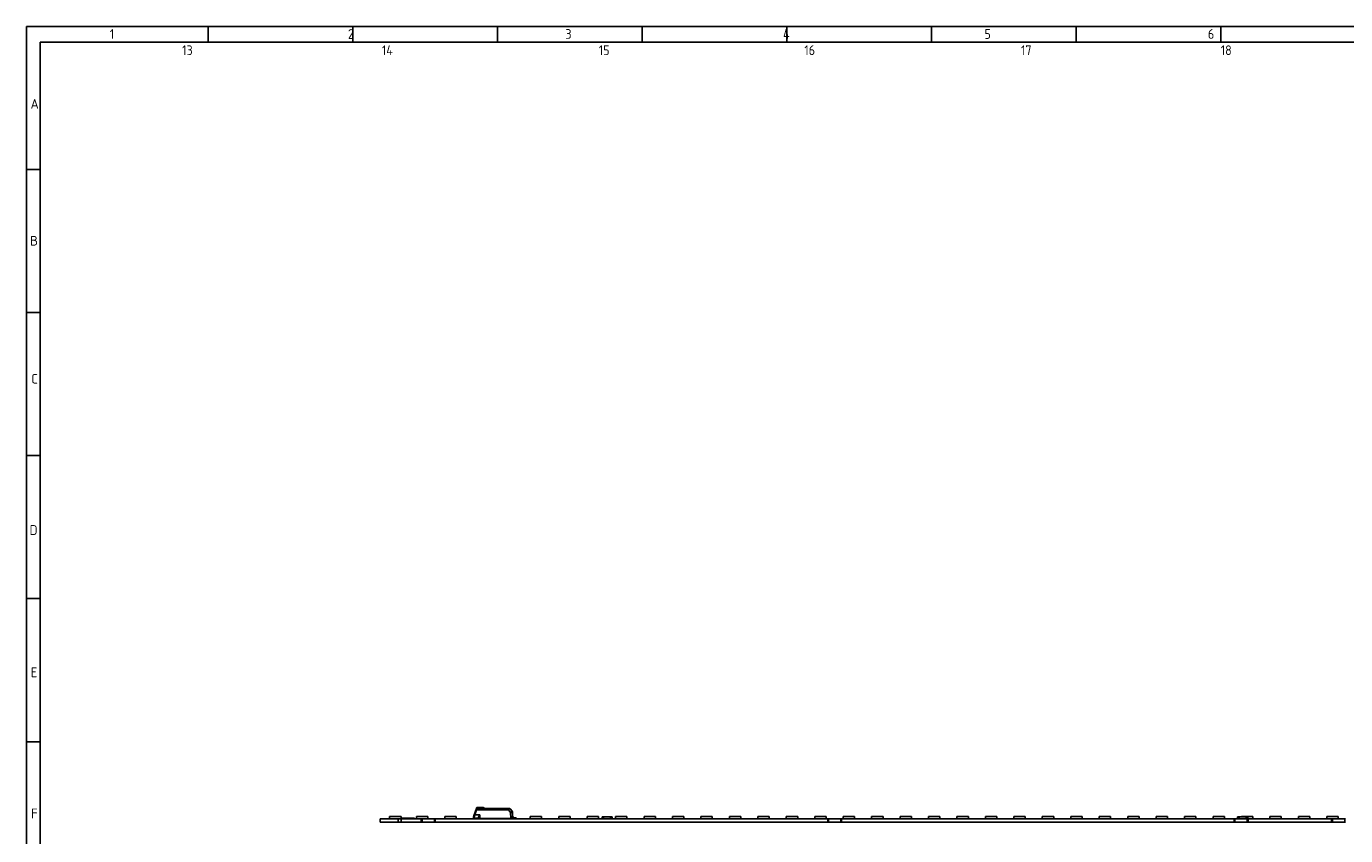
# Model space of a CAD drawing. Header units: millimetres. Extents: x 7 to 819, y 6 to 587.
# Tile 6 of 10: x 7 to 412, y 338 to 587. Entities that reach past the tile are written whole.
import ezdxf

# ---------------------------------------------------------------- set-up
doc = ezdxf.new("R2010")
doc.units = ezdxf.units.MM
doc.layers.add('Default', color=7, linetype='Continuous')
doc.layers.add('LINLED_560X24MM_', color=7, linetype='Continuous')

# ---------------------------------------------------------------- blocks, each defined once
blk = doc.blocks.new('SE2')
at = {"layer": 'LINLED_560X24MM_', "color": 7, "linetype": 'Continuous'}
for p, q in [((144.43, 344.21), (145.01, 345.81)), ((144.62, 344.14), (145.2, 345.74)), ((144.62, 344.73), (144.95, 345.63)), ((145.19, 346.3), (145.12, 346.1)), ((145.2, 345.78), (145.2, 345.74)), ((145.2, 345.78), (154.99, 345.78)), ((154.99, 345.74), (145.2, 345.74)), ((145.38, 346.39), (145.31, 346.14)), ((145.38, 346.43), (147.02, 346.43)), ((145.38, 346.43), (145.38, 346.39)), ((147.02, 346.39), (145.38, 346.39)), ((147.02, 346.39), (147.02, 346.43)), ((147.58, 346.02), (155.11, 346.02)), ((147.64, 346.13), (155.11, 346.13)), ((154.99, 345.74), (154.99, 345.78)), ((154.99, 345.74), (155.66, 344.94)), ((155.11, 346.13), (155.34, 346.13)), ((155.11, 346.13), (155.11, 346.02)), ((155.5, 346.06), (156.12, 345.32)), ((155.67, 343.03), (155.66, 344.94)), ((156.26, 344.94), (156.27, 343.03)), ((115.52, 341.98), (115.52, 342.98)), ((115.52, 342.98), (121.02, 342.98)), ((115.52, 341.98), (121.02, 341.98)), ((118.44, 343.63), (121.94, 343.63)), ((118.44, 342.98), (118.44, 343.63)), ((121.02, 341.98), (121.02, 342.98)), ((121.02, 342.98), (122.02, 342.98)), ((121.02, 341.98), (122.02, 341.98)), ((121.94, 342.98), (121.94, 343.63)), ((122.02, 341.98), (122.02, 342.98)), ((122.02, 342.98), (128.17, 342.98)), ((122.02, 341.98), (128.17, 341.98)), ((122.54, 343.18), (122.29, 343.18)), ((122.29, 343.18), (122.29, 342.98)), ((122.54, 343.18), (122.54, 342.98)), ((122.92, 343.18), (122.54, 343.18)), ((123.3, 343.18), (122.94, 343.18)), ((122.94, 343.18), (122.94, 342.98)), ((123.44, 343.18), (123.3, 343.18)), ((123.3, 343.18), (123.3, 342.98)), ((123.44, 343.18), (123.44, 342.98)), ((123.55, 343.18), (123.45, 343.18)), ((123.82, 343.18), (123.55, 343.18)), ((123.55, 343.18), (123.55, 342.98)), ((123.82, 343.18), (123.82, 342.98)), ((124.3, 343.18), (123.88, 343.18)), ((123.88, 343.18), (123.88, 342.98)), ((124.48, 343.18), (124.3, 343.18)), ((124.3, 343.18), (124.3, 342.98)), ((124.48, 343.18), (124.48, 342.98)), ((124.89, 343.18), (124.48, 343.18)), ((124.89, 343.18), (124.89, 342.98)), ((125.36, 343.18), (124.9, 343.18)), ((125.52, 343.18), (125.38, 343.18)), ((125.38, 343.18), (125.38, 342.98)), ((125.51, 343.18), (125.51, 342.98)), ((125.52, 343.18), (125.88, 343.18)), ((125.88, 342.98), (125.88, 343.18)), ((126.13, 343.18), (125.9, 343.18)), ((126.13, 343.18), (126.13, 342.98)), ((126.69, 343.63), (130.19, 343.63)), ((126.69, 342.98), (126.69, 343.63)), ((128.17, 341.98), (128.17, 342.98)), ((128.17, 342.98), (128.42, 342.98)), ((128.17, 341.98), (128.42, 341.98)), ((128.42, 341.98), (128.42, 342.98)), ((128.42, 342.98), (132.22, 342.98)), ((128.42, 341.98), (132.22, 341.98)), ((130.19, 342.98), (130.19, 343.63)), ((132.22, 341.98), (132.22, 342.98)), ((132.22, 342.98), (132.47, 342.98)), ((132.22, 341.98), (132.47, 341.98)), ((132.47, 341.98), (132.47, 342.98)), ((132.47, 342.98), (253.17, 342.98)), ((132.47, 341.98), (253.17, 341.98)), ((135.44, 343.63), (138.94, 343.63)), ((135.44, 342.98), (135.44, 343.63)), ((138.94, 342.98), (138.94, 343.63)), ((144.19, 343.63), (144.27, 343.63)), ((144.19, 342.98), (144.19, 343.63)), ((144.27, 343.61), (144.27, 343.33)), ((144.32, 343.08), (144.32, 343.2)), ((144.32, 343.08), (144.32, 342.98)), ((144.43, 344.21), (144.34, 343.95)), ((144.47, 343.48), (144.47, 343.13)), ((145.62, 343.13), (144.47, 343.13)), ((144.62, 344.14), (146.22, 344.14)), ((145.62, 343.22), (145.62, 343.03)), ((145.62, 343.03), (146.22, 343.03)), ((146.02, 342.98), (146.02, 343.03)), ((146.22, 344.14), (146.22, 343.03)), ((146.22, 343.03), (155.67, 343.03)), ((146.67, 342.98), (146.62, 343.03)), ((146.75, 343.03), (146.75, 342.98)), ((147.58, 343.03), (147.58, 343.02)), ((147.69, 342.98), (147.69, 343.03)), ((152.94, 342.98), (152.94, 343.03)), ((155.32, 343.03), (155.32, 342.98)), ((155.67, 343.03), (156.27, 343.03)), ((156.27, 343.63), (156.44, 343.63)), ((157.22, 343.28), (156.27, 343.28)), ((157.22, 343.13), (156.27, 343.13)), ((156.44, 343.28), (156.44, 343.63)), ((157.22, 343.13), (157.22, 343.28)), ((157.37, 343.28), (157.22, 343.28)), ((157.37, 343.28), (157.37, 343.08)), ((157.37, 342.98), (157.37, 343.08)), ((161.69, 343.63), (165.19, 343.63)), ((161.69, 342.98), (161.69, 343.63)), ((165.19, 342.98), (165.19, 343.63)), ((170.44, 343.63), (173.94, 343.63)), ((170.44, 342.98), (170.44, 343.63)), ((173.94, 342.98), (173.94, 343.63)), ((179.19, 343.63), (182.69, 343.63)), ((179.19, 342.98), (179.19, 343.63)), ((182.69, 342.98), (182.69, 343.63)), ((184.22, 343.53), (183.77, 343.53)), ((183.77, 343.53), (183.77, 342.98)), ((186.42, 343.53), (184.22, 343.53)), ((184.22, 343.53), (184.22, 342.98)), ((186.87, 343.53), (186.42, 343.53)), ((186.42, 342.98), (186.42, 343.53)), ((186.87, 343.53), (186.87, 342.98)), ((187.94, 343.63), (191.44, 343.63)), ((187.94, 342.98), (187.94, 343.63)), ((191.44, 342.98), (191.44, 343.63)), ((196.69, 343.63), (200.19, 343.63)), ((196.69, 342.98), (196.69, 343.63)), ((200.19, 342.98), (200.19, 343.63)), ((205.44, 343.63), (208.94, 343.63)), ((205.44, 342.98), (205.44, 343.63)), ((208.94, 342.98), (208.94, 343.63)), ((214.19, 343.63), (217.69, 343.63)), ((214.19, 342.98), (214.19, 343.63)), ((217.69, 342.98), (217.69, 343.63)), ((222.94, 343.63), (226.44, 343.63)), ((222.94, 342.98), (222.94, 343.63)), ((226.44, 342.98), (226.44, 343.63)), ((231.69, 343.63), (235.19, 343.63)), ((231.69, 342.98), (231.69, 343.63)), ((235.19, 342.98), (235.19, 343.63)), ((240.44, 343.63), (243.94, 343.63)), ((240.44, 342.98), (240.44, 343.63)), ((243.94, 342.98), (243.94, 343.63)), ((249.19, 343.63), (252.69, 343.63)), ((249.19, 342.98), (249.19, 343.63)), ((252.69, 342.98), (252.69, 343.63)), ((253.17, 341.98), (253.17, 342.98)), ((253.17, 342.98), (253.42, 342.98)), ((253.17, 341.98), (253.42, 341.98)), ((253.42, 341.98), (253.42, 342.98)), ((253.42, 342.98), (257.22, 342.98)), ((253.42, 341.98), (257.22, 341.98)), ((257.22, 341.98), (257.22, 342.98)), ((257.22, 342.98), (257.47, 342.98)), ((257.22, 341.98), (257.47, 341.98)), ((257.47, 341.98), (257.47, 342.98)), ((257.47, 342.98), (378.17, 342.98)), ((257.47, 341.98), (378.17, 341.98)), ((257.94, 343.63), (261.44, 343.63)), ((257.94, 342.98), (257.94, 343.63)), ((261.44, 342.98), (261.44, 343.63)), ((266.69, 343.63), (270.19, 343.63)), ((266.69, 342.98), (266.69, 343.63)), ((270.19, 342.98), (270.19, 343.63)), ((275.44, 343.63), (278.94, 343.63)), ((275.44, 342.98), (275.44, 343.63)), ((278.94, 342.98), (278.94, 343.63)), ((284.19, 343.63), (287.69, 343.63)), ((284.19, 342.98), (284.19, 343.63)), ((287.69, 342.98), (287.69, 343.63)), ((292.94, 343.63), (296.44, 343.63)), ((292.94, 342.98), (292.94, 343.63)), ((296.44, 342.98), (296.44, 343.63)), ((301.69, 343.63), (305.19, 343.63)), ((301.69, 342.98), (301.69, 343.63)), ((305.19, 342.98), (305.19, 343.63)), ((310.44, 343.63), (313.94, 343.63)), ((310.44, 342.98), (310.44, 343.63)), ((313.94, 342.98), (313.94, 343.63)), ((319.19, 343.63), (322.69, 343.63)), ((319.19, 342.98), (319.19, 343.63)), ((322.69, 342.98), (322.69, 343.63)), ((327.94, 343.63), (331.44, 343.63)), ((327.94, 342.98), (327.94, 343.63)), ((331.44, 342.98), (331.44, 343.63)), ((336.69, 343.63), (340.19, 343.63)), ((336.69, 342.98), (336.69, 343.63)), ((340.19, 342.98), (340.19, 343.63)), ((345.44, 343.63), (348.94, 343.63)), ((345.44, 342.98), (345.44, 343.63)), ((348.94, 342.98), (348.94, 343.63)), ((354.19, 343.63), (357.69, 343.63)), ((354.19, 342.98), (354.19, 343.63)), ((357.69, 342.98), (357.69, 343.63)), ((362.94, 343.63), (366.44, 343.63)), ((362.94, 342.98), (362.94, 343.63)), ((366.44, 342.98), (366.44, 343.63)), ((371.69, 343.63), (375.19, 343.63)), ((371.69, 342.98), (371.69, 343.63)), ((375.19, 342.98), (375.19, 343.63)), ((378.17, 341.98), (378.17, 342.98)), ((378.17, 342.98), (378.42, 342.98)), ((378.17, 341.98), (378.42, 341.98)), ((378.42, 341.98), (378.42, 342.98)), ((378.42, 342.98), (382.22, 342.98)), ((378.42, 341.98), (382.22, 341.98)), ((379.72, 343.53), (379.27, 343.53)), ((379.27, 343.53), (379.27, 342.98)), ((381.92, 343.53), (379.72, 343.53)), ((379.72, 343.53), (379.72, 342.98)), ((380.44, 343.63), (383.94, 343.63)), ((380.44, 343.53), (380.44, 343.63)), ((382.37, 343.53), (381.92, 343.53)), ((381.92, 342.98), (381.92, 343.53)), ((382.22, 341.98), (382.22, 342.98)), ((382.22, 342.98), (382.47, 342.98)), ((382.22, 341.98), (382.47, 341.98)), ((382.37, 343.53), (382.37, 342.98)), ((382.47, 341.98), (382.47, 342.98)), ((382.47, 342.98), (408.17, 342.98)), ((382.47, 341.98), (408.17, 341.98)), ((383.94, 342.98), (383.94, 343.63)), ((389.19, 343.63), (392.69, 343.63)), ((389.19, 342.98), (389.19, 343.63)), ((392.69, 342.98), (392.69, 343.63)), ((397.94, 343.63), (401.44, 343.63)), ((397.94, 342.98), (397.94, 343.63)), ((401.44, 342.98), (401.44, 343.63)), ((406.69, 343.63), (410.19, 343.63)), ((406.69, 342.98), (406.69, 343.63)), ((408.17, 341.98), (408.17, 342.98)), ((408.17, 342.98), (408.42, 342.98)), ((408.17, 341.98), (408.42, 341.98)), ((408.42, 341.98), (408.42, 342.98)), ((408.42, 342.98), (412.22, 342.98)), ((408.42, 341.98), (412.22, 341.98)), ((410.19, 342.98), (410.19, 343.63)), ((412.22, 341.98), (412.22, 342.98)), ((412.22, 342.98), (412.47, 342.98)), ((412.22, 341.98), (412.47, 341.98))]:
    blk.add_line(p, q, dxfattribs=at)
for centre, radius, start, end in [((160.92, 340.18), 16.87, 159.4707, 160.5292), ((145.38, 346.23), 0.2, 90, 159.9282), ((139.16, 347.78), 6.36, 341.7377, 345.1026), ((147.02, 345.83), 0.598, 55.4702, 90.0715), ((147.02, 346.04), 0.349, 48.7906, 89.4032), ((160.75, 362.19), 20.85, 229.6277, 230.8312), ((120.07, 306.34), 48.41, 55.2857, 55.6919), ((155.08, 345.59), 0.431, 73.9386, 85.529), ((154.2, 352.16), 6.23, 279.2146, 281.9742), ((155.66, 344.93), 0.6, 0.5, 40), ((145.27, 343.61), 1, 160.0072, 179.9937), ((144.47, 343.33), 0.2, 180, 269.9999), ((144.47, 342.88), 0.25, 90, 126.8699), ((142.46, 338.36), 6.17, 69.5507, 71.4033), ((145.72, 343.48), 1.24, 163.9846, 179.9525), ((122.18, 350.51), 23.32, 343.3323, 344.1587), ((147.37, 343.58), 0.6, 270, 290.2964), ((147.37, 343.58), 0.6, 290.2965, 293.5565), ((155.32, 343.58), 0.6, 246.4435, 270), ((157.22, 342.88), 0.25, 53.1301, 90)]:
    blk.add_arc(centre, radius, start, end, dxfattribs=at)
for centre, major_axis, ratio, start_param, end_param in [((145.2, 345.74), (0.188, -0.068), 0.0082, 1.573739, 3.141593), ((155.66, 344.93), (-0.46, -0.386), 0.006685, 3.141593, 4.704499), ((155.66, 344.93), (0.6, 0.005), 0.008726, 0, 1.567882)]:
    blk.add_ellipse(centre, major_axis=major_axis, ratio=ratio, start_param=start_param, end_param=end_param, dxfattribs=at)
for points, knots in [([(145.2, 345.78), (145.15, 345.8), (145.1, 345.81), (145.04, 345.82), (145.01, 345.81), (145.01, 345.81)], [0, 0, 0, 0, 0.5, 0.5, 1, 1, 1, 1]), ([(145.31, 346.14), (145.26, 346.15), (145.22, 346.15), (145.15, 346.14), (145.13, 346.12), (145.12, 346.1)], [0, 0, 0, 0, 0.5, 0.5, 1, 1, 1, 1]), ([(145.19, 346.3), (145.2, 346.33), (145.23, 346.36), (145.29, 346.39), (145.34, 346.39), (145.38, 346.39)], [0, 0, 0, 0, 0.5, 0.5, 1, 1, 1, 1]), ([(154.99, 345.78), (155, 345.79), (155.02, 345.79), (155.05, 345.81), (155.07, 345.84), (155.09, 345.88), (155.1, 345.92), (155.11, 345.97), (155.11, 346), (155.11, 346.02)], [0, 0, 0, 0, 0.110474, 0.221192, 0.340028, 0.473427, 0.625996, 0.800833, 1, 1, 1, 1]), ([(155.2, 346.01), (155.18, 345.95), (155.16, 345.86), (155.07, 345.77), (155.01, 345.75), (154.99, 345.74)], [0, 0, 0, 0, 0.545028, 0.76451, 1, 1, 1, 1]), ([(155.2, 346.01), (155.19, 346.04), (155.18, 346.08), (155.15, 346.12), (155.13, 346.13), (155.11, 346.13)], [0, 0, 0, 0, 0.5, 0.5, 1, 1, 1, 1]), ([(144.47, 343.48), (144.42, 343.48), (144.37, 343.49), (144.3, 343.54), (144.27, 343.57), (144.27, 343.61)], [0, 0, 0, 0, 0.5, 0.5, 1, 1, 1, 1]), ([(144.34, 343.95), (144.33, 343.93), (144.35, 343.91), (144.42, 343.86), (144.47, 343.84), (144.52, 343.82)], [0, 0, 0, 0, 0.5, 0.5, 1, 1, 1, 1]), ([(145.62, 343.22), (145.63, 343.25), (145.64, 343.31), (145.72, 343.45), (145.84, 343.63), (146.01, 343.86), (146.14, 344.03), (146.22, 344.14), (146.22, 344.14)], [0, 0, 0, 0, 0.144068, 0.30909, 0.500413, 0.703729, 0.992783, 1, 1, 1, 1])]:
    blk.add_open_spline(points, degree=3, knots=knots, dxfattribs=at)
for points in [[(147.36, 346.33), (147.33, 346.34), (147.29, 346.33), (147.25, 346.3)], [(147.36, 346.33), (147.35, 346.33), (147.35, 346.33), (147.35, 346.33)], [(147.64, 346.13), (147.62, 346.13), (147.6, 346.09), (147.58, 346.02)], [(155.34, 346.13), (155.4, 346.13), (155.46, 346.11), (155.5, 346.06)]]:
    blk.add_open_spline(points, degree=3, dxfattribs=at)

msp = doc.modelspace()

# ---------------------------------------------------------------- linework, layer by layer
at = {"layer": 'Default', "color": 7, "linetype": 'Continuous'}
for p, q in [((6.708, 586.67), (6.708, 14.67)), ((819.1, 586.67), (6.708, 586.67)), ((62.6, 581.809), (62.6, 586.67)), ((107.1, 581.809), (107.1, 586.67)), ((151.6, 581.809), (151.6, 586.67)), ((196.1, 581.809), (196.1, 586.67)), ((240.6, 581.809), (240.6, 586.67)), ((240.6, 581.809), (240.6, 586.67)), ((285.1, 581.809), (285.1, 586.67)), ((329.6, 581.809), (329.6, 586.67)), ((374.1, 581.809), (374.1, 586.67)), ((10.978, 322.67), (10.978, 581.809)), ((819.1, 581.809), (10.978, 581.809)), ((285.1, 584.24), (285.1, 581.809)), ((10.978, 542.67), (6.708, 542.67)), ((10.978, 498.67), (6.708, 498.67)), ((10.978, 454.67), (6.708, 454.67)), ((8.843, 454.67), (10.978, 454.67)), ((10.978, 410.67), (6.708, 410.67)), ((10.978, 366.67), (6.708, 366.67))]:
    msp.add_line(p, q, dxfattribs=at)

# ---------------------------------------------------------------- block references
at = {"layer": 'Default'}
msp.add_blockref('SE2', (0, 0), dxfattribs=at)

# ---------------------------------------------------------------- texts
at = {"layer": 'Default', "char_height": 3, "attachment_point": 1}
for s, insert, width in [('{\\fSolid Edge ISO|b1||i0||c0|p34;\\C7;\\H3.;\\W0.94;1                                          2                                      3                                      4                                   5                                       6                                     7                                   8                                     9                                      10                                 11                                      12                                    13                                  14                                     15                                   16                                     17                                  18}', (32.361, 585.835), 763.84092), ('{\\fSolid Edge ISO|b1||i0||c0|p34;\\C7;\\H3.;\\W1.;A}', (7.967, 564.344), 1.63637), ('{\\fSolid Edge ISO|b1||i0||c0|p34;\\C7;\\H3.;\\W1.;B}', (7.849, 522.241), 1.70456), ('{\\fSolid Edge ISO|b1||i0||c0|p34;\\C7;\\H3.;\\W1.;C}', (8.201, 479.787), 1.56819), ('{\\fSolid Edge ISO|b1||i0||c0|p34;\\C7;\\H3.;\\W1.;D}', (7.673, 433.281), 1.77274), ('{\\fSolid Edge ISO|b1||i0||c0|p34;\\C7;\\H3.;\\W1.;E}', (8.025, 389.505), 1.63637), ('{\\fSolid Edge ISO|b1||i0||c0|p34;\\C7;\\H3.;\\W1.;F}', (8.135, 346.112), 1.70456)]:
    msp.add_mtext(s, dxfattribs=dict(at, insert=insert, width=width))

doc.saveas('drawing.dxf')
